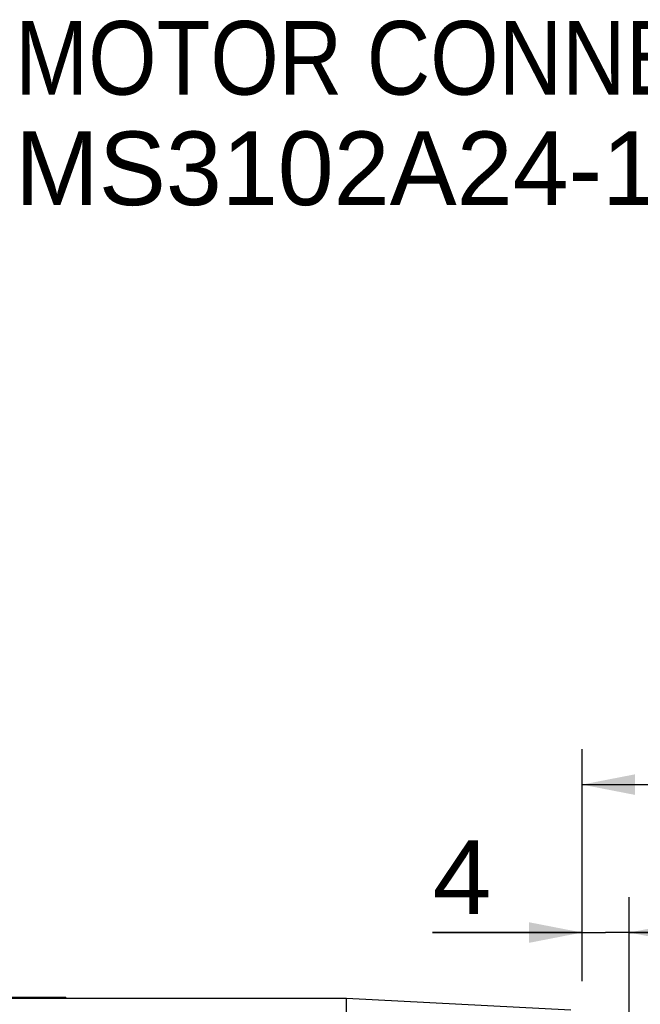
# Model space of a CAD drawing. Extents: x -74 to 556, y -98 to 347.
# Tile 14 of 26: x 204 to 225, y 244 to 277. Entities that reach past the tile are written whole.
import ezdxf
from ezdxf.enums import TextEntityAlignment as Align

# ---------------------------------------------------------------- set-up
doc = ezdxf.new("R2010")
doc.units = 0
doc.header["$LTSCALE"] = 23.1
doc.header["$MEASUREMENT"] = 0
doc.layers.get('0').update_dxf_attribs({"linetype": 'CONTINUOUS'})
doc.layers.add('8_ALL_NOTES_BALLOONS_SYMBOLS_GT', color=7, linetype='CONTINUOUS')
doc.styles.add('TEXTSTYLE_0', font='txt', dxfattribs={"width": 0.8})
doc.dimstyles.new('DIMSTYLE_4', dxfattribs={"dimtxt": 2.5, "dimasz": 0.18, "dimexe": 0.18, "dimexo": 0.0625, "dimgap": 0.09, "dimtad": 0, "dimtih": 1, "dimtoh": 1, "dimdec": 4, "dimlfac": 2.5, "dimzin": 0, "dimdsep": 46, "dimtxsty": 'Standard', "dimcen": 0.09, "dimadec": 0, "dimazin": 0, "dimtp": 1e-05, "dimtm": 1e-05, "dimtfac": 1, "dimtdec": 4, "dimtofl": 0, "dimtmove": 0, "dimatfit": 0, "dimfxl": 0, "dimtolj": 1, "dimtzin": 0, "dimarcsym": 0})

# ---------------------------------------------------------------- blocks, each defined once
blk = doc.blocks.new('*D6')
at = {"color": 7, "linetype": 'Continuous'}
for p, q in [((222.647, 244.334), (222.647, 247.19)), ((224.247, 231.614), (224.247, 247.19)), ((222.647, 245.99), (217.573, 245.99)), ((217.573, 245.99), (223.447, 245.99)), ((229.247, 245.99), (223.447, 245.99)), ((224.247, 245.99), (229.247, 245.99))]:
    blk.add_line(p, q, dxfattribs=at)
for points in [[(220.847, 245.64), (222.647, 245.99), (220.847, 246.34)], [(226.047, 246.34), (224.247, 245.99), (226.047, 245.64)]]:
    blk.add_solid(points, dxfattribs=at)
at = {"color": 7, "linetype": 'Continuous', "style": 'TEXTSTYLE_0', "width": 1.2}
blk.add_text('4', height=2.5, dxfattribs=at).set_placement((217.573, 246.615), (219.573, 246.615), align=Align.FIT)
blk = doc.blocks.new('*D12')
at = {"color": 7, "linetype": 'Continuous'}
for p, q in [((222.647, 244.754), (222.647, 252.211)), ((254.247, 215.754), (254.247, 252.211)), ((222.647, 251.011), (238.447, 251.011)), ((254.247, 251.011), (238.447, 251.011))]:
    blk.add_line(p, q, dxfattribs=at)
for points in [[(224.447, 251.361), (222.647, 251.011), (224.447, 250.661)], [(252.447, 250.661), (254.247, 251.011), (252.447, 251.361)]]:
    blk.add_solid(points, dxfattribs=at)
at = {"color": 7, "linetype": 'Continuous', "style": 'TEXTSTYLE_0', "width": 0.96}
blk.add_text('LR', height=2.5, dxfattribs=at).set_placement((236.695, 251.636), (240.695, 251.636), align=Align.FIT)

msp = doc.modelspace()

# ---------------------------------------------------------------- linework, layer by layer
at = {"color": 7, "linetype": 'Continuous'}
for p, q in [((214.647382, 243.753703), (176.847382, 243.753703)), ((195.923382, 243.793703), (205.123382, 243.793703)), ((205.123382, 243.753703), (205.123382, 243.793703)), ((214.647382, 171.753703), (214.647382, 243.753703)), ((222.268317, 243.354307), (214.647382, 243.753703))]:
    msp.add_line(p, q, dxfattribs=at)

# ---------------------------------------------------------------- texts
at = {"layer": '8_ALL_NOTES_BALLOONS_SYMBOLS_GT', "color": 7, "linetype": 'Continuous', "style": 'TEXTSTYLE_0'}
for s, width, p, p2 in [('MOTOR CONNECTION', 0.834783, (203.402328, 274.430207), (235.402328, 274.430207)), ('MS3102A24-11P', 0.904348, (203.402328, 270.680207), (229.402328, 270.680207))]:
    msp.add_text(s, height=2.5, dxfattribs=dict(at, width=width)).set_placement(p, p2, align=Align.FIT)

# ---------------------------------------------------------------- dimensions: what is measured, and where the dimension line sits
at = {"color": 7, "linetype": 'Continuous'}
for base, p1, p2, picture, middle in [((254.247382, 251.010869), (222.647382, 244.753703), (254.247382, 215.753703), '*D12', (238.69481, 252.885869)), ((224.247382, 245.990497), (222.647382, 244.334441), (224.247382, 231.613703), '*D6', (218.573213, 247.865497))]:
    dim = msp.add_linear_dim(base=base, p1=p1, p2=p2, dimstyle='DIMSTYLE_4', dxfattribs=at)
    dim.commit()
    dim.dimension.update_dxf_attribs({"geometry": picture, "text_midpoint": middle})

doc.saveas('drawing.dxf')
